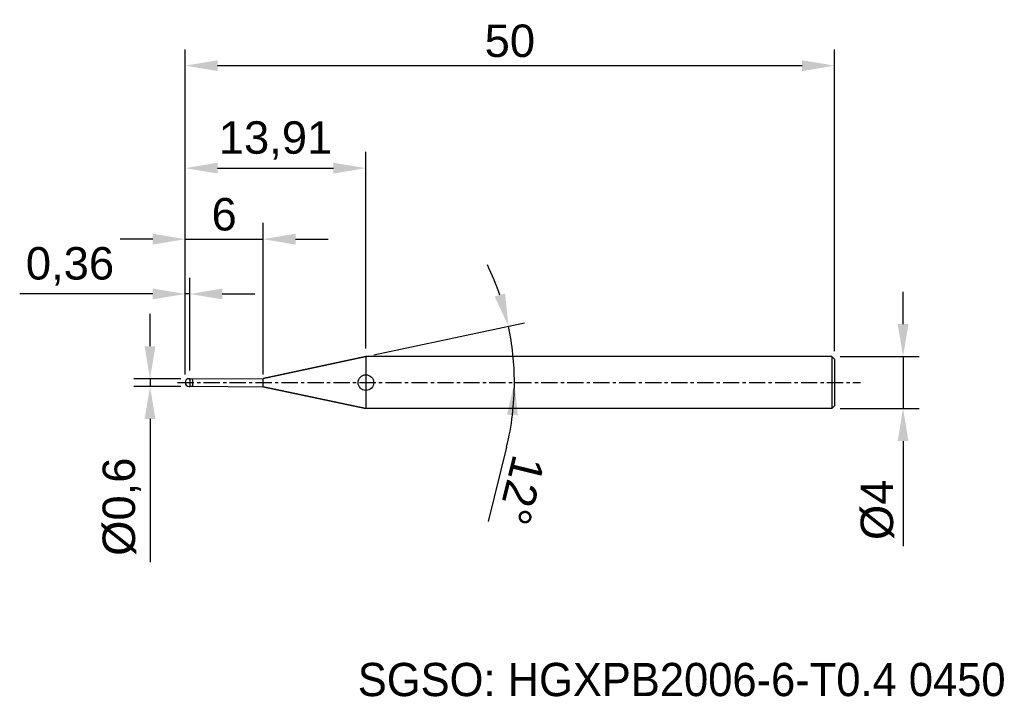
# Model space of a CAD drawing. Header units: millimetres. Extents: x 7881.2 to 7957, y 6079.1 to 6131.2.
import ezdxf
from ezdxf.enums import TextEntityAlignment as Align

# ---------------------------------------------------------------- set-up
doc = ezdxf.new("R2010")
doc.units = ezdxf.units.MM
doc.linetypes.add('CENTER', pattern=[2, 1.25, -0.25, 0.25, -0.25])
for name, color, linetype, lineweight in [('1', 4, 'Continuous', 25), ('SK1', 4, 'Continuous', 25), ('SK4', 2, 'Continuous', 25), ('SK6', 5, 'Continuous', 25)]:
    doc.layers.add(name, color=color, linetype=linetype, lineweight=lineweight)
doc.styles.add('MS PGothic', font='txt')
doc.styles.get("Standard").update_dxf_attribs({"font": 'arial.ttf'})
doc.dimstyles.new('ISO-25', dxfattribs={"dimtxt": 2.5, "dimasz": 2.5, "dimexe": 1.25, "dimexo": 0.625, "dimtad": 1, "dimtxsty": 'Standard', "dimcen": 2.5, "dimadec": 0, "dimazin": 0, "dimtfac": 1, "dimtmove": 0, "dimatfit": 3, "dimfxl": 1, "dimarcsym": 0})

# ---------------------------------------------------------------- blocks, each defined once
blk = doc.blocks.new('*D27')
at = {"color": 0, "linetype": 'ByBlock', "lineweight": -2, "transparency": 16777216}
for p, q in [((7949.19, 6107.788), (7949.19, 6110.288)), ((7944.337, 6105.288), (7950.44, 6105.288)), ((7949.19, 6105.288), (7949.19, 6101.288)), ((7944.337, 6101.288), (7950.44, 6101.288)), ((7949.19, 6098.788), (7949.19, 6090.69))]:
    blk.add_line(p, q, dxfattribs=at)
at = {"color": 0, "linetype": 'ByBlock', "transparency": 16777216}
for points in [[(7948.773, 6107.788), (7949.607, 6107.788), (7949.19, 6105.288)], [(7948.773, 6098.788), (7949.607, 6098.788), (7949.19, 6101.288)]]:
    blk.add_solid(points, dxfattribs=at)
at = {"layer": 'Defpoints', "color": 0, "linetype": 'ByBlock', "transparency": 16777216}
for p in [(7943.712, 6105.288), (7943.712, 6101.288), (7949.19, 6101.288)]:
    blk.add_point(p, dxfattribs=at)
at = {"color": 0, "linetype": 'ByBlock', "transparency": 16777216, "insert": (7947.219, 6093.489), "char_height": 2.5, "attachment_point": 5, "rotation": 90}
blk.add_mtext('{\\fArial|b0|i0|c134|p34;%%C}4', dxfattribs=at)
blk = doc.blocks.new('*D28')
at = {"color": 0, "linetype": 'ByBlock', "lineweight": -2, "transparency": 16777216}
for p, q in [((7891.204, 6106.088), (7891.204, 6108.588)), ((7893.587, 6103.588), (7889.954, 6103.588)), ((7891.204, 6103.588), (7891.204, 6102.988)), ((7893.587, 6102.988), (7889.954, 6102.988)), ((7891.204, 6100.488), (7891.204, 6089.468))]:
    blk.add_line(p, q, dxfattribs=at)
at = {"color": 0, "linetype": 'ByBlock', "transparency": 16777216}
for points in [[(7890.787, 6106.088), (7891.621, 6106.088), (7891.204, 6103.588)], [(7890.787, 6100.488), (7891.621, 6100.488), (7891.204, 6102.988)]]:
    blk.add_solid(points, dxfattribs=at)
at = {"layer": 'Defpoints', "color": 0, "linetype": 'ByBlock', "transparency": 16777216}
for p in [(7894.212, 6103.588), (7891.204, 6102.988), (7894.212, 6102.988)]:
    blk.add_point(p, dxfattribs=at)
at = {"color": 0, "linetype": 'ByBlock', "transparency": 16777216, "insert": (7889.036, 6093.728), "char_height": 2.5, "attachment_point": 5, "rotation": 90}
blk.add_mtext('{\\fArial|b0|i0|c134|p34;%%C}0,6', dxfattribs=at)
blk = doc.blocks.new('*D29')
at = {"color": 0, "linetype": 'ByBlock', "lineweight": -2, "transparency": 16777216}
for p, q in [((7893.912, 6103.913), (7893.912, 6111.363)), ((7894.272, 6104.213), (7894.272, 6111.363)), ((7891.412, 6110.113), (7881.169, 6110.113)), ((7894.272, 6110.113), (7893.912, 6110.113)), ((7896.772, 6110.113), (7899.272, 6110.113))]:
    blk.add_line(p, q, dxfattribs=at)
at = {"color": 0, "linetype": 'ByBlock', "transparency": 16777216}
for points in [[(7891.412, 6110.53), (7891.412, 6109.697), (7893.912, 6110.113)], [(7896.772, 6110.53), (7896.772, 6109.697), (7894.272, 6110.113)]]:
    blk.add_solid(points, dxfattribs=at)
at = {"layer": 'Defpoints', "color": 0, "linetype": 'ByBlock', "transparency": 16777216}
for p in [(7894.272, 6110.113), (7893.912, 6103.288), (7894.272, 6103.588)]:
    blk.add_point(p, dxfattribs=at)
at = {"color": 0, "linetype": 'ByBlock', "transparency": 16777216, "insert": (7885.041, 6112.241), "char_height": 2.5, "attachment_point": 5}
blk.add_mtext('0,36', dxfattribs=at)
blk = doc.blocks.new('*D30')
at = {"color": 0, "linetype": 'ByBlock', "lineweight": -2, "transparency": 16777216}
for p, q in [((7893.912, 6103.913), (7893.912, 6115.584)), ((7899.912, 6103.913), (7899.912, 6115.584)), ((7891.412, 6114.334), (7888.912, 6114.334)), ((7893.912, 6114.334), (7899.912, 6114.334)), ((7902.412, 6114.334), (7904.912, 6114.334))]:
    blk.add_line(p, q, dxfattribs=at)
at = {"color": 0, "linetype": 'ByBlock', "transparency": 16777216}
for points in [[(7891.412, 6114.751), (7891.412, 6113.917), (7893.912, 6114.334)], [(7902.412, 6114.751), (7902.412, 6113.917), (7899.912, 6114.334)]]:
    blk.add_solid(points, dxfattribs=at)
at = {"layer": 'Defpoints', "color": 0, "linetype": 'ByBlock', "transparency": 16777216}
for p in [(7899.912, 6114.334), (7893.912, 6103.288), (7899.912, 6103.288)]:
    blk.add_point(p, dxfattribs=at)
at = {"color": 0, "linetype": 'ByBlock', "transparency": 16777216, "insert": (7896.912, 6116.235), "char_height": 2.5, "attachment_point": 5}
blk.add_mtext('6', dxfattribs=at)
blk = doc.blocks.new('*D31')
at = {"color": 0, "linetype": 'ByBlock', "lineweight": -2, "transparency": 16777216}
for p, q in [((7893.912, 6103.913), (7893.912, 6121.054)), ((7907.826, 6105.913), (7907.826, 6121.054)), ((7896.412, 6119.804), (7905.326, 6119.804))]:
    blk.add_line(p, q, dxfattribs=at)
at = {"color": 0, "linetype": 'ByBlock', "transparency": 16777216}
for points in [[(7896.412, 6120.221), (7896.412, 6119.387), (7893.912, 6119.804)], [(7905.326, 6120.221), (7905.326, 6119.387), (7907.826, 6119.804)]]:
    blk.add_solid(points, dxfattribs=at)
at = {"layer": 'Defpoints', "color": 0, "linetype": 'ByBlock', "transparency": 16777216}
for p in [(7907.826, 6119.804), (7907.826, 6105.288), (7893.912, 6103.288)]:
    blk.add_point(p, dxfattribs=at)
at = {"color": 0, "linetype": 'ByBlock', "transparency": 16777216, "insert": (7900.869, 6121.931), "char_height": 2.5, "attachment_point": 5}
blk.add_mtext('13,91', dxfattribs=at)
blk = doc.blocks.new('*D32')
at = {"color": 0, "linetype": 'ByBlock', "lineweight": -2, "transparency": 16777216}
for p, q in [((7893.912, 6103.913), (7893.912, 6128.948)), ((7943.912, 6105.713), (7943.912, 6128.948)), ((7896.412, 6127.698), (7941.412, 6127.698))]:
    blk.add_line(p, q, dxfattribs=at)
at = {"color": 0, "linetype": 'ByBlock', "transparency": 16777216}
for points in [[(7896.412, 6128.114), (7896.412, 6127.281), (7893.912, 6127.698)], [(7941.412, 6128.114), (7941.412, 6127.281), (7943.912, 6127.698)]]:
    blk.add_solid(points, dxfattribs=at)
at = {"layer": 'Defpoints', "color": 0, "linetype": 'ByBlock', "transparency": 16777216}
for p in [(7943.912, 6127.698), (7943.912, 6105.088), (7893.912, 6103.288)]:
    blk.add_point(p, dxfattribs=at)
at = {"color": 0, "linetype": 'ByBlock', "transparency": 16777216, "insert": (7918.912, 6129.599), "char_height": 2.5, "attachment_point": 5}
blk.add_mtext('50', dxfattribs=at)
blk = doc.blocks.new('*D36')
at = {"color": 0, "linetype": 'ByBlock', "lineweight": -2, "transparency": 16777216}
for p, q in [((7908.438, 6105.418), (7920.029, 6107.882)), ((7918.663, 6098.324), (7917.253, 6092.575))]:
    blk.add_line(p, q, dxfattribs=at)
for start, end in [(18.87566, 25.75132), (360, 12), (346.22376, 360), (346.24868, 353.12434)]:
    blk.add_arc((7898.417, 6103.288), 20.845, start, end, dxfattribs=at)
at = {"color": 0, "linetype": 'ByBlock', "transparency": 16777216}
for points in [[(7918.543, 6110.143), (7917.74, 6109.921), (7918.807, 6107.622)], [(7918.696, 6100.818), (7919.528, 6100.768), (7919.262, 6103.288)]]:
    blk.add_solid(points, dxfattribs=at)
at = {"layer": 'Defpoints', "color": 0, "linetype": 'ByBlock', "transparency": 16777216}
for p in [(7919.059, 6106.189), (7907.826, 6105.288), (7893.331, 6103.288), (7899.912, 6103.606), (7945.909, 6103.288)]:
    blk.add_point(p, dxfattribs=at)
at = {"color": 0, "linetype": 'ByBlock', "transparency": 16777216, "insert": (7919.784, 6095.002), "char_height": 2.5, "attachment_point": 5, "rotation": 256.22376}
blk.add_mtext('12°', dxfattribs=at)

msp = doc.modelspace()

# ---------------------------------------------------------------- linework, layer by layer
at = {"color": 4, "linetype": 'ByBlock'}
for p, q in [((7907.826, 6105.288), (7899.912, 6103.606)), ((7907.826, 6105.288), (7907.826, 6101.288)), ((7894.272, 6103.588), (7894.212, 6103.588)), ((7894.272, 6103.573), (7894.272, 6103.588)), ((7894.272, 6103.568), (7894.512, 6103.568)), ((7894.512, 6103.568), (7899.912, 6103.606)), ((7894.512, 6103.008), (7894.512, 6103.568)), ((7899.912, 6102.97), (7899.912, 6103.606)), ((7894.272, 6103.008), (7894.512, 6103.008)), ((7894.512, 6103.008), (7899.912, 6102.97)), ((7907.826, 6101.288), (7899.912, 6102.97)), ((7943.712, 6101.288), (7907.826, 6101.288))]:
    msp.add_line(p, q, dxfattribs=at)
msp.add_arc((7894.214, 6103.285), 0.303, 90.51616, 179.48384, dxfattribs=at)
at = {"layer": '1', "color": 4, "linetype": 'Continuous'}
msp.add_circle((7907.826, 6103.288), 0.6, dxfattribs=at)
at = {"layer": 'SK1', "color": 4, "linetype": 'Continuous'}
for p, q in [((7899.912, 6103.606), (7907.826, 6105.288)), ((7943.712, 6105.288), (7907.826, 6105.288)), ((7943.712, 6105.288), (7943.912, 6105.088)), ((7943.712, 6105.288), (7943.712, 6101.288)), ((7943.912, 6105.088), (7943.912, 6101.488)), ((7894.212, 6103.588), (7894.272, 6103.588)), ((7894.272, 6103.588), (7894.272, 6103.573)), ((7894.272, 6103.573), (7894.272, 6103.003)), ((7894.212, 6102.988), (7894.272, 6102.988)), ((7894.272, 6102.988), (7894.272, 6103.003)), ((7899.912, 6102.97), (7907.826, 6101.288)), ((7943.912, 6101.488), (7943.712, 6101.288))]:
    msp.add_line(p, q, dxfattribs=at)
msp.add_arc((7894.212, 6103.288), 0.3, 90, 270, dxfattribs=at)
at = {"layer": 'SK4', "linetype": 'CENTER'}
msp.add_line((7893.331, 6103.288), (7945.909, 6103.288), dxfattribs=at)

# ---------------------------------------------------------------- texts
at = {"layer": 'SK6', "color": 5, "linetype": 'Continuous', "style": 'MS PGothic'}
msp.add_text('SGSO: HGXPB2006-6-T0.4 0450', height=2.55961, dxfattribs=at).set_placement((7907.202, 6078.369), align=Align.BOTTOM_LEFT)

# ---------------------------------------------------------------- dimensions: what is measured, and where the dimension line sits
at = {"linetype": 'ByBlock'}
for base, p2, picture, middle in [((7943.912, 6127.698), (7943.912, 6105.088), '*D32', (7918.912, 6129.599)), ((7907.826, 6119.804), (7907.826, 6105.288), '*D31', (7900.869, 6121.931)), ((7899.912, 6114.334), (7899.912, 6103.288), '*D30', (7896.912, 6116.235))]:
    dim = msp.add_linear_dim(base=base, p1=(7893.912, 6103.288), p2=p2, dimstyle='ISO-25', dxfattribs=at)
    dim.commit()
    dim.dimension.update_dxf_attribs({"geometry": picture, "text_midpoint": middle})
dim = msp.add_linear_dim(base=(7894.272, 6110.113), p1=(7893.912, 6103.288), p2=(7894.272, 6103.588), dimstyle='ISO-25', dxfattribs=at)
dim.commit()
dim.dimension.update_dxf_attribs({"geometry": '*D29', "text_midpoint": (7885.041, 6110.113), "dimtype": 160})
dim = msp.add_angular_dim_2l(base=(7919.059, 6106.189), line1=((7893.331, 6103.288), (7945.909, 6103.288)), line2=((7907.826, 6105.288), (7899.912, 6103.606)), dimstyle='ISO-25', dxfattribs=at)
dim.commit()
dim.dimension.update_dxf_attribs({"geometry": '*D36', "text_midpoint": (7919.784, 6095.002)})
for base, p1, p2, picture, middle in [((7949.19, 6101.288), (7943.712, 6105.288), (7943.712, 6101.288), '*D27', (7947.219, 6093.489)), ((7891.204, 6102.988), (7894.212, 6103.588), (7894.212, 6102.988), '*D28', (7889.036, 6093.728))]:
    dim = msp.add_linear_dim(base=base, p1=p1, p2=p2, angle=90, text='{\\fArial|b0|i0|c134|p34;%%C}<>', dimstyle='ISO-25', dxfattribs=at)
    dim.commit()
    dim.dimension.update_dxf_attribs({"geometry": picture, "text_midpoint": middle})

doc.saveas('drawing.dxf')
